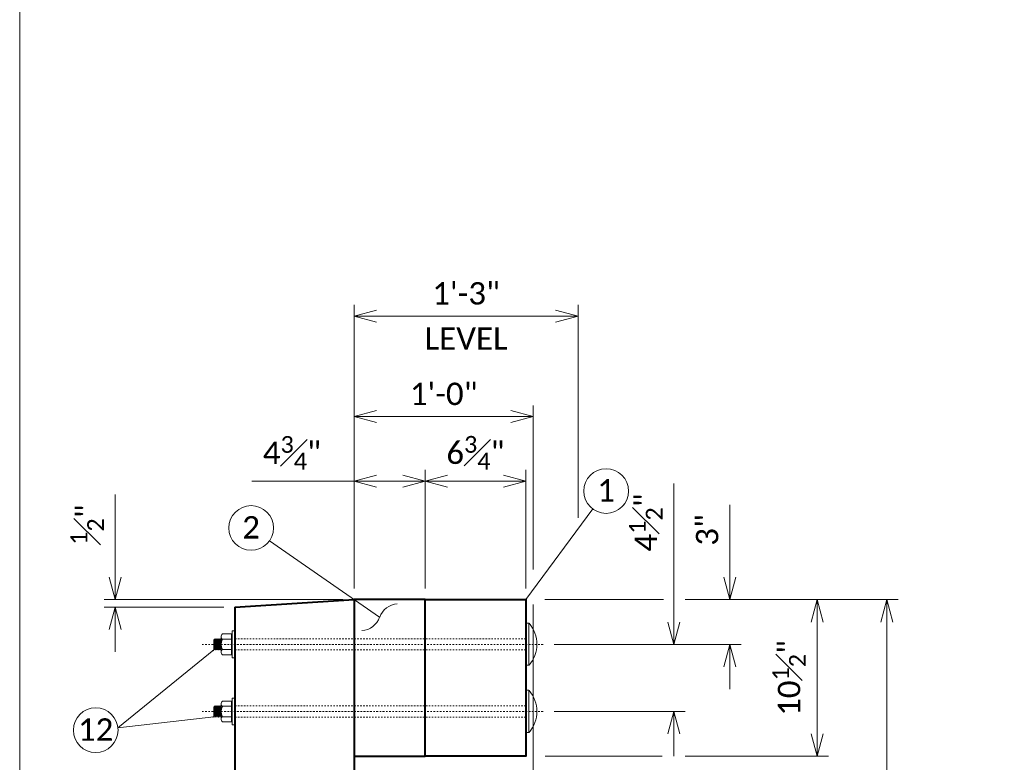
# Model space of a CAD drawing. Extents: x -6035 to 351425, y -5119269 to 203.
# Tile 2 of 14: x -1778 to -1712, y -2364 to -2314. Entities that reach past the tile are written whole.
import ezdxf
from ezdxf import colors
from ezdxf.entities.mleader import LeaderData, LeaderLine
from ezdxf.math import Vec2, Vec3

# ---------------------------------------------------------------- set-up
doc = ezdxf.new("R2010")
doc.units = 0
doc.header["$MEASUREMENT"] = 0
doc.linetypes.add('Wisdot1', pattern=[0.0625, 0.03125, -0.03125])
doc.linetypes.add('Wisdot4', pattern=[0.28125, 0.125, -0.0625, 0.03125, -0.0625])
for name, color, linetype, lineweight in [('B_ANNO_DIM', 7, 'Continuous', 18), ('B_CNTR', 1, 'Wisdot4', 18), ('B_DETAIL_OBJ', 7, 'Continuous', 40), ('B_STEEL_BOLT', 3, 'Continuous', 18)]:
    doc.layers.add(name, color=color, linetype=linetype, lineweight=lineweight)
doc.layers.add('B_ANNO_NOPLOT', color=47, linetype='Continuous', lineweight=18, plot=False)
doc.styles.add('Annotative', font='calibri.ttf', dxfattribs={"height": 0.0625})
doc.styles.get("Standard").update_dxf_attribs({"font": 'calibri.ttf'})
doc.dimstyles.new('Annotative', dxfattribs={"dimscale": 0, "dimtxt": 0.0625, "dimasz": 0.0625, "dimexe": 0.03125, "dimexo": 0.03125, "dimgap": 0.03125, "dimtad": 1, "dimdec": 3, "dimzin": 3, "dimdsep": 46, "dimlunit": 4, "dimtxsty": 'Standard', "dimblk": 'OPEN30', "dimcen": 0.03125, "dimaunit": 1, "dimadec": 0, "dimazin": 3, "dimtfac": 0.75, "dimtdec": 3, "dimtofl": 0, "dimtmove": 0, "dimatfit": 3, "dimldrblk": 'OPEN30', "dimfxl": 1, "dimtfill": 1, "dimfrac": 1, "dimtolj": 1, "dimtzin": 0, "dimarcsym": 0})

# ---------------------------------------------------------------- blocks, each defined once
blk = doc.blocks.new('AnonymousCell50')
at = {"layer": 'B_CNTR'}
blk.add_line((11.44, -0.01), (-11.44, -0.01), dxfattribs=at)
at = {"layer": 'B_STEEL_BOLT'}
for p, q in [((10.285, 1.41), (10.285, -1.41)), ((10.285, 1.41), (10.495, 1.41)), ((10.495, 1.41), (10.495, -1.41)), ((-10.04, 0.69), (-9.445, 0.69)), ((-9.445, -0.71), (-9.445, 0.69)), ((-9.395, -0.91), (-9.395, 0.89)), ((-9.215, 0.89), (-9.395, 0.89)), ((-9.225, 0.89), (-9.395, 0.89)), ((-9.215, 0.89), (-9.215, -0.91)), ((-10.625, -0.37), (-10.625, 0.31)), ((-10.625, 0.295), (-10.6, 0.295)), ((-10.615, 0.295), (-10.565, -0.31)), ((-10.6, 0.295), (-10.575, 0.365)), ((-10.56, 0.365), (-10.57, 0.365)), ((-10.565, 0.365), (-10.515, -0.385)), ((-10.56, 0.365), (-10.53, 0.295)), ((-10.53, 0.295), (-10.505, 0.295)), ((-10.515, 0.295), (-10.47, -0.31)), ((-10.505, 0.295), (-10.475, 0.365)), ((-10.465, 0.365), (-10.475, 0.365)), ((-10.47, 0.365), (-10.42, -0.385)), ((-10.465, 0.365), (-10.435, 0.295)), ((-10.435, 0.295), (-10.41, 0.295)), ((-10.42, 0.295), (-10.375, -0.31)), ((-10.41, 0.295), (-10.38, 0.365)), ((-10.37, 0.365), (-10.38, 0.365)), ((-10.375, 0.365), (-10.325, -0.385)), ((-10.37, 0.365), (-10.335, 0.295)), ((-10.335, 0.295), (-10.315, 0.295)), ((-10.325, 0.295), (-10.275, -0.31)), ((-10.315, 0.295), (-10.285, 0.365)), ((-10.275, 0.365), (-10.285, 0.365)), ((-10.275, 0.365), (-10.23, -0.385)), ((-10.275, 0.365), (-10.24, 0.295)), ((-10.24, 0.295), (-10.215, 0.295)), ((-10.23, 0.295), (-10.18, -0.31)), ((-10.215, 0.295), (-10.19, 0.365)), ((-10.175, 0.365), (-10.19, 0.365)), ((-10.18, 0.365), (-10.135, -0.385)), ((-10.175, 0.365), (-10.145, 0.295)), ((-10.145, 0.295), (-10.135, 0.295)), ((-10.135, -0.535), (-10.135, 0.515)), ((-10.06, 0.34), (-9.445, 0.34)), ((-9.445, 0.59), (-9.395, 0.59)), ((-10.625, -0.18), (-10.615, -0.385)), ((-10.625, -0.37), (-10.62, -0.385)), ((-10.61, -0.385), (-10.62, -0.385)), ((-10.61, -0.385), (-10.575, -0.31)), ((-10.575, -0.31), (-10.555, -0.31)), ((-10.555, -0.31), (-10.52, -0.385)), ((-10.515, -0.385), (-10.52, -0.385)), ((-10.515, -0.385), (-10.48, -0.31)), ((-10.48, -0.31), (-10.46, -0.31)), ((-10.46, -0.31), (-10.425, -0.385)), ((-10.415, -0.385), (-10.425, -0.385)), ((-10.415, -0.385), (-10.385, -0.31)), ((-10.385, -0.31), (-10.365, -0.31)), ((-10.365, -0.31), (-10.33, -0.385)), ((-10.32, -0.385), (-10.33, -0.385)), ((-10.32, -0.385), (-10.285, -0.31)), ((-10.285, -0.31), (-10.27, -0.31)), ((-10.27, -0.31), (-10.235, -0.385)), ((-10.225, -0.385), (-10.235, -0.385)), ((-10.225, -0.385), (-10.19, -0.31)), ((-10.19, -0.31), (-10.17, -0.31)), ((-10.17, -0.31), (-10.14, -0.385)), ((-10.13, -0.385), (-10.14, -0.385)), ((-10.06, -0.36), (-9.445, -0.36)), ((-9.445, -0.615), (-9.395, -0.615)), ((-10.04, -0.71), (-9.445, -0.71)), ((-9.215, -0.91), (-9.395, -0.91)), ((10.285, -1.41), (10.495, -1.41))]:
    blk.add_line(p, q, dxfattribs=at)
at = {"layer": 'B_STEEL_BOLT', "linetype": 'Wisdot1'}
for p, q in [((10.285, 0.365), (-9.215, 0.365)), ((10.285, -0.385), (-9.215, -0.385))]:
    blk.add_line(p, q, dxfattribs=at)
at = {"layer": 'B_STEEL_BOLT'}
for centre, radius, start, end in [((8.858, -0.005), 2.169, 319.55028, 40.44972), ((-9.424, -0.012), 0.706, 150.4684, 209.42417)]:
    blk.add_arc(centre, radius, start, end, dxfattribs=at)
for centre, major_axis, start_param, end_param in [((-10.037, 0.51), (0, -0.177), 3.141593, 6.050931), ((-10.037, -0.533), (0, 0.177), 0.232255, 3.141593)]:
    blk.add_ellipse(centre, major_axis=major_axis, ratio=0.518522, start_param=start_param, end_param=end_param, dxfattribs=at)
blk = doc.blocks.new('_Open30')
at = {"color": 0, "linetype": 'ByBlock', "lineweight": -2}
for p, q in [((-1, 0.268), (0, 0)), ((0, 0), (-1, -0.268)), ((0, 0), (-1, 0))]:
    blk.add_line(p, q, dxfattribs=at)
blk = doc.blocks.new('*D63')
at = {"layer": 'B_ANNO_DIM', "color": 0, "lineweight": -2, "transparency": 16777216}
for p, q in [((-1771.93, -2351.479), (-1771.93, -2345.921)), ((-1756.661, -2352.979), (-1772.68, -2352.979)), ((-1764.661, -2353.479), (-1772.68, -2353.479)), ((-1771.93, -2354.979), (-1771.93, -2356.479))]:
    blk.add_line(p, q, dxfattribs=at)
at = {"layer": 'Defpoints', "color": 0, "transparency": 16777216}
for p in [(-1771.93, -2352.979), (-1763.911, -2353.479), (-1755.911, -2352.979)]:
    blk.add_point(p, dxfattribs=at)
at = {"layer": 'B_ANNO_DIM', "color": 0, "lineweight": -2, "transparency": 16777216, "xscale": 1.5, "yscale": 1.5, "zscale": 1.5}
for p, rotation in [((-1771.93, -2352.979), 270), ((-1771.93, -2353.479), 90)]:
    blk.add_blockref('_Open30', p, dxfattribs=dict(at, rotation=rotation))
at = {"layer": 'B_ANNO_DIM', "color": 0, "transparency": 16777216, "insert": (-1773.812, -2347.95), "char_height": 1.5, "attachment_point": 5, "rotation": 90, "bg_fill": 3, "box_fill_scale": 1.25, "bg_fill_color": 256, "bg_fill_true_color": 13158600, "bg_fill_transparency": 0}
blk.add_mtext('\\A1;{\\H0.75x;\\S1#2;}"', dxfattribs=at)
blk = doc.blocks.new('*D66')
at = {"layer": 'B_ANNO_DIM', "color": 0, "lineweight": -2, "transparency": 16777216}
for p, q in [((-1755.911, -2352.229), (-1755.911, -2333.221)), ((-1740.911, -2347.496), (-1740.911, -2333.221)), ((-1754.411, -2333.971), (-1742.411, -2333.971))]:
    blk.add_line(p, q, dxfattribs=at)
at = {"layer": 'Defpoints', "color": 0, "transparency": 16777216}
for p in [(-1740.911, -2333.971), (-1740.911, -2348.246), (-1755.911, -2352.979)]:
    blk.add_point(p, dxfattribs=at)
at = {"layer": 'B_ANNO_DIM', "color": 0, "lineweight": -2, "transparency": 16777216, "xscale": 1.5, "yscale": 1.5, "zscale": 1.5, "rotation": 180}
blk.add_blockref('_Open30', (-1755.911, -2333.971), dxfattribs=at)
at = {"layer": 'B_ANNO_DIM', "color": 0, "lineweight": -2, "transparency": 16777216, "xscale": 1.5, "yscale": 1.5, "zscale": 1.5}
blk.add_blockref('_Open30', (-1740.911, -2333.971), dxfattribs=at)
at = {"layer": 'B_ANNO_DIM', "color": 0, "transparency": 16777216, "char_height": 1.5, "attachment_point": 5, "bg_fill": 3, "box_fill_scale": 1.25, "bg_fill_color": 256, "bg_fill_true_color": 13158600, "bg_fill_transparency": 0}
for s, insert in [('\\A1;1\'-3"', (-1748.411, -2332.453)), ('\\A1;LEVEL', (-1748.411, -2335.474))]:
    blk.add_mtext(s, dxfattribs=dict(at, insert=insert))
blk = doc.blocks.new('*D67')
at = {"layer": 'B_ANNO_DIM', "color": 0, "lineweight": -2, "transparency": 16777216}
for p, q in [((-1743.911, -2350.962), (-1743.911, -2339.961)), ((-1754.411, -2340.711), (-1745.411, -2340.711))]:
    blk.add_line(p, q, dxfattribs=at)
at = {"layer": 'Defpoints', "color": 0, "transparency": 16777216}
for p in [(-1755.911, -2340.711), (-1743.911, -2340.711), (-1743.911, -2351.712)]:
    blk.add_point(p, dxfattribs=at)
at = {"layer": 'B_ANNO_DIM', "color": 0, "lineweight": -2, "transparency": 16777216, "xscale": 1.5, "yscale": 1.5, "zscale": 1.5, "rotation": 180}
blk.add_blockref('_Open30', (-1755.911, -2340.711), dxfattribs=at)
at = {"layer": 'B_ANNO_DIM', "color": 0, "lineweight": -2, "transparency": 16777216, "xscale": 1.5, "yscale": 1.5, "zscale": 1.5}
blk.add_blockref('_Open30', (-1743.911, -2340.711), dxfattribs=at)
at = {"layer": 'B_ANNO_DIM', "color": 0, "transparency": 16777216, "insert": (-1749.911, -2339.192), "char_height": 1.5, "attachment_point": 5, "bg_fill": 3, "box_fill_scale": 1.25, "bg_fill_color": 256, "bg_fill_true_color": 13158600, "bg_fill_transparency": 0}
blk.add_mtext('\\A1;1\'-0"', dxfattribs=at)
blk = doc.blocks.new('*D68')
at = {"layer": 'B_ANNO_DIM', "color": 0, "lineweight": -2, "transparency": 16777216}
for p, q in [((-1744.411, -2352.229), (-1744.411, -2344.283)), ((-1749.661, -2345.033), (-1745.911, -2345.033))]:
    blk.add_line(p, q, dxfattribs=at)
at = {"layer": 'Defpoints', "color": 0, "transparency": 16777216}
for p in [(-1751.161, -2345.033), (-1744.411, -2345.033), (-1744.411, -2352.979)]:
    blk.add_point(p, dxfattribs=at)
at = {"layer": 'B_ANNO_DIM', "color": 0, "lineweight": -2, "transparency": 16777216, "xscale": 1.5, "yscale": 1.5, "zscale": 1.5, "rotation": 180}
blk.add_blockref('_Open30', (-1751.161, -2345.033), dxfattribs=at)
at = {"layer": 'B_ANNO_DIM', "color": 0, "lineweight": -2, "transparency": 16777216, "xscale": 1.5, "yscale": 1.5, "zscale": 1.5}
blk.add_blockref('_Open30', (-1744.411, -2345.033), dxfattribs=at)
at = {"layer": 'B_ANNO_DIM', "color": 0, "transparency": 16777216, "insert": (-1747.786, -2343.131), "char_height": 1.5, "attachment_point": 5, "bg_fill": 3, "box_fill_scale": 1.25, "bg_fill_color": 256, "bg_fill_true_color": 13158600, "bg_fill_transparency": 0}
blk.add_mtext('\\A1;6{\\H0.75x;\\S3#4;}"', dxfattribs=at)
blk = doc.blocks.new('*D69')
at = {"layer": 'B_ANNO_DIM', "color": 0, "lineweight": -2, "transparency": 16777216}
for p, q in [((-1751.161, -2352.229), (-1751.161, -2344.283)), ((-1755.911, -2345.033), (-1762.766, -2345.033)), ((-1752.661, -2345.033), (-1754.411, -2345.033))]:
    blk.add_line(p, q, dxfattribs=at)
at = {"layer": 'Defpoints', "color": 0, "transparency": 16777216}
for p in [(-1755.911, -2345.033), (-1755.911, -2345.033), (-1751.161, -2352.979)]:
    blk.add_point(p, dxfattribs=at)
at = {"layer": 'B_ANNO_DIM', "color": 0, "lineweight": -2, "transparency": 16777216, "xscale": 1.5, "yscale": 1.5, "zscale": 1.5, "rotation": 180}
blk.add_blockref('_Open30', (-1755.911, -2345.033), dxfattribs=at)
at = {"layer": 'B_ANNO_DIM', "color": 0, "lineweight": -2, "transparency": 16777216, "xscale": 1.5, "yscale": 1.5, "zscale": 1.5}
blk.add_blockref('_Open30', (-1751.161, -2345.033), dxfattribs=at)
at = {"layer": 'B_ANNO_DIM', "color": 0, "transparency": 16777216, "insert": (-1760.088, -2343.138), "char_height": 1.5, "attachment_point": 5, "bg_fill": 3, "box_fill_scale": 1.25, "bg_fill_color": 256, "bg_fill_true_color": 13158600, "bg_fill_transparency": 0}
blk.add_mtext('\\A1;4{\\H0.75x;\\S3#4;}"', dxfattribs=at)
blk = doc.blocks.new('*D71')
at = {"layer": 'B_ANNO_DIM', "color": 0, "lineweight": -2, "transparency": 16777216}
for p, q in [((-1733.733, -2352.979), (-1719.451, -2352.979)), ((-1720.201, -2383.479), (-1720.201, -2354.479)), ((-1729.396, -2384.979), (-1719.451, -2384.979))]:
    blk.add_line(p, q, dxfattribs=at)
at = {"layer": 'Defpoints', "color": 0, "transparency": 16777216}
for p in [(-1734.483, -2352.979), (-1720.201, -2352.979), (-1730.146, -2384.979)]:
    blk.add_point(p, dxfattribs=at)
at = {"layer": 'B_ANNO_DIM', "color": 0, "lineweight": -2, "transparency": 16777216, "xscale": 1.5, "yscale": 1.5, "zscale": 1.5}
for p, rotation in [((-1720.201, -2352.979), 90), ((-1720.201, -2384.979), 270)]:
    blk.add_blockref('_Open30', p, dxfattribs=dict(at, rotation=rotation))
at = {"layer": 'B_ANNO_DIM', "color": 0, "transparency": 16777216, "insert": (-1721.719, -2368.979), "char_height": 1.5, "attachment_point": 5, "rotation": 90, "bg_fill": 3, "box_fill_scale": 1.25, "bg_fill_color": 256, "bg_fill_true_color": 13158600, "bg_fill_transparency": 0}
blk.add_mtext('\\A1;2\'-8"', dxfattribs=at)
blk = doc.blocks.new('*D72')
at = {"layer": 'B_ANNO_DIM', "color": 0, "lineweight": -2, "transparency": 16777216}
for p, q in [((-1724.873, -2354.479), (-1724.873, -2361.979)), ((-1733.733, -2363.479), (-1724.123, -2363.479))]:
    blk.add_line(p, q, dxfattribs=at)
at = {"layer": 'Defpoints', "color": 0, "transparency": 16777216}
for p in [(-1724.873, -2352.979), (-1734.483, -2363.479), (-1724.873, -2363.479)]:
    blk.add_point(p, dxfattribs=at)
at = {"layer": 'B_ANNO_DIM', "color": 0, "lineweight": -2, "transparency": 16777216, "xscale": 1.5, "yscale": 1.5, "zscale": 1.5}
for p, rotation in [((-1724.873, -2352.979), 90), ((-1724.873, -2363.479), 270)]:
    blk.add_blockref('_Open30', p, dxfattribs=dict(at, rotation=rotation))
at = {"layer": 'B_ANNO_DIM', "color": 0, "transparency": 16777216, "insert": (-1726.766, -2358.229), "char_height": 1.5, "attachment_point": 5, "rotation": 90, "bg_fill": 3, "box_fill_scale": 1.25, "bg_fill_color": 256, "bg_fill_true_color": 13158600, "bg_fill_transparency": 0}
blk.add_mtext('\\A1;10{\\H0.75x;\\S1#2;}"', dxfattribs=at)
blk = doc.blocks.new('*D74')
at = {"layer": 'B_ANNO_DIM', "color": 0, "lineweight": -2, "transparency": 16777216}
for p, q in [((-1734.483, -2354.479), (-1734.483, -2345.204)), ((-1742.506, -2360.479), (-1733.733, -2360.479)), ((-1734.483, -2361.979), (-1734.483, -2363.479))]:
    blk.add_line(p, q, dxfattribs=at)
at = {"layer": 'Defpoints', "color": 0, "transparency": 16777216}
for p in [(-1734.483, -2355.979), (-1743.256, -2360.479), (-1734.483, -2360.479)]:
    blk.add_point(p, dxfattribs=at)
at = {"layer": 'B_ANNO_DIM', "color": 0, "lineweight": -2, "transparency": 16777216, "xscale": 1.5, "yscale": 1.5, "zscale": 1.5}
for p, rotation in [((-1734.483, -2355.979), 270), ((-1734.483, -2360.479), 90)]:
    blk.add_blockref('_Open30', p, dxfattribs=dict(at, rotation=rotation))
at = {"layer": 'B_ANNO_DIM', "color": 0, "transparency": 16777216, "insert": (-1736.368, -2347.804), "char_height": 1.5, "attachment_point": 5, "rotation": 90, "bg_fill": 3, "box_fill_scale": 1.25, "bg_fill_color": 256, "bg_fill_true_color": 13158600, "bg_fill_transparency": 0}
blk.add_mtext('\\A1;4{\\H0.75x;\\S1#2;}"', dxfattribs=at)
blk = doc.blocks.new('*D75')
at = {"layer": 'B_ANNO_DIM', "color": 0, "lineweight": -2, "transparency": 16777216}
for p, q in [((-1730.733, -2351.479), (-1730.733, -2346.631)), ((-1742.506, -2355.979), (-1729.983, -2355.979)), ((-1730.733, -2357.479), (-1730.733, -2358.979))]:
    blk.add_line(p, q, dxfattribs=at)
at = {"layer": 'Defpoints', "color": 0, "transparency": 16777216}
for p in [(-1730.733, -2352.979), (-1743.256, -2355.979), (-1730.733, -2355.979)]:
    blk.add_point(p, dxfattribs=at)
at = {"layer": 'B_ANNO_DIM', "color": 0, "lineweight": -2, "transparency": 16777216, "xscale": 1.5, "yscale": 1.5, "zscale": 1.5}
for p, rotation in [((-1730.733, -2352.979), 270), ((-1730.733, -2355.979), 90)]:
    blk.add_blockref('_Open30', p, dxfattribs=dict(at, rotation=rotation))
at = {"layer": 'B_ANNO_DIM', "color": 0, "transparency": 16777216, "insert": (-1732.252, -2348.305), "char_height": 1.5, "attachment_point": 5, "rotation": 90, "bg_fill": 3, "box_fill_scale": 1.25, "bg_fill_color": 256, "bg_fill_true_color": 13158600, "bg_fill_transparency": 0}
blk.add_mtext('\\A1;3"', dxfattribs=at)
blk = doc.blocks.new('_Integral')
at = {"color": 0, "linetype": 'ByBlock', "lineweight": -2}
for centre, start, end in [((0.439, 0.118), 129, 195), ((-0.439, -0.118), 309, 15)]:
    blk.add_arc(centre, 0.454, start, end, dxfattribs=at)
blk = doc.blocks.new('INS_RAILTIMBER_BASE')
at = {"layer": 'B_ANNO_DIM'}
blk.add_circle((5.0958, 60.8822), 1.4974, dxfattribs=at)
at = {"layer": 'B_ANNO_NOPLOT', "flags": 128}
blk.add_lwpolyline([(0, 0), (0, 252), (323.9277, 252), (323.9277, 238.8552), (378, 238.8552), (378, 40.4996), (316.5708, 40.4996), (316.5708, 0)], close=True, dxfattribs=at)
at = {"layer": 'B_DETAIL_OBJ'}
for p, q in [((14.425, 69.1335), (22.425, 69.6335)), ((14.425, 69.1335), (14.425, 25.6335)), ((22.425, 59.1335), (22.425, 48.6335))]:
    blk.add_line(p, q, dxfattribs=at)
at = {"layer": 'B_DETAIL_OBJ', "flags": 128}
for points in [[(27.175, 69.6335), (22.425, 69.6335), (22.425, 59.1335), (27.175, 59.1335), (27.175, 69.6335)], [(27.175, 69.6335), (33.925, 69.6335), (33.925, 59.1335), (27.175, 59.1335), (27.175, 69.6335)]]:
    blk.add_lwpolyline(points, dxfattribs=at)
for p in [(23.64, 66.6435), (23.64, 62.1435)]:
    blk.add_blockref('AnonymousCell50', p)
at = {"style": 'Annotative'}
for tag, p in [('BAR#2', (294.197, 76.2652)), ('BAR#1', (146.4295, 48.7505)), ('SHT.#', (327.3331, 44.1508))]:
    blk.add_attdef(tag, p, '', height=1.5, dxfattribs=at)
at = {"layer": 'B_ANNO_DIM', "insert": (5.092, 60.9255), "char_height": 1.5, "width": 3.189236, "attachment_point": 5, "style": 'Annotative'}
blk.add_mtext('12', dxfattribs=at)
at = {"layer": 'B_ANNO_DIM', "style": 'Annotative'}
blk.add_attdef('D1', (81.529, 198.3032), '', height=1.5, dxfattribs=at)
at = {"layer": 'B_ANNO_DIM'}
blk.add_leader([(13.015, 61.7735), (6.5854, 61.0343)], dimstyle='Annotative', override={"dimscale": 0, "dimgap": 0.03125, "dimtad": 0}, dxfattribs=at)
for base, p1, p2, picture, middle in [((6.406, 69.6335), (14.425, 69.1335), (22.425, 69.6335), '*D63', (4.5241, 74.6622)), ((58.135, 69.6335), (48.19, 37.6335), (43.8534, 69.6335), '*D71', (56.6165, 53.6335))]:
    dim = blk.add_linear_dim(base=base, p1=p1, p2=p2, angle=90, dimstyle='Annotative', dxfattribs=at)
    dim.commit()
    dim.dimension.update_dxf_attribs({"geometry": picture, "text_midpoint": middle, "insert": (1778.336, 2422.612)})
dim = blk.add_linear_dim(base=(37.425, 88.641), p1=(22.425, 69.6335), p2=(37.425, 74.3663), text='1\'-3"\\XLEVEL', dimstyle='Annotative', dxfattribs=at)
dim.commit()
dim.dimension.update_dxf_attribs({"geometry": '*D66', "text_midpoint": (29.925, 88.641), "dimtype": 128, "insert": (1778.336, 2422.612)})
dim = blk.add_linear_dim(base=(53.4628, 59.1335), p1=(53.4628, 69.6335), p2=(43.8534, 59.1335), angle=90, dimstyle='Annotative', dxfattribs=at)
dim.commit()
dim.dimension.update_dxf_attribs({"geometry": '*D72', "text_midpoint": (51.5699, 64.3835), "insert": (1778.336, 2422.612)})
blk.add_leader([(13.0161, 66.2585), (6.5854, 61.0343)], dimstyle='Annotative', override={"dimscale": 0, "dimgap": 0.03125, "dimtad": 0}, dxfattribs=at)
blk.add_line((34.425, 69.3085), (34.425, 57.2992), dxfattribs=at)
dim = blk.add_linear_dim(base=(34.425, 81.9015), p1=(22.425, 81.9015), p2=(34.425, 70.8996), dimstyle='Annotative', dxfattribs=at)
dim.commit()
dim.dimension.update_dxf_attribs({"geometry": '*D67', "text_midpoint": (28.425, 83.4199), "insert": (1778.336, 2422.612)})
dim = blk.add_linear_dim(base=(43.8534, 62.1335), p1=(43.8534, 66.6335), p2=(35.08, 62.1335), angle=90, dimstyle='Annotative', dxfattribs=at)
dim.commit()
dim.dimension.update_dxf_attribs({"geometry": '*D74', "text_midpoint": (43.8534, 74.8083), "dimtype": 128, "insert": (1778.336, 2422.612)})
blk.add_line((43.0606, 59.1335), (35.2159, 59.1335), dxfattribs=at)
at = {"layer": 'B_ANNO_DIM', "insert": (39.3065, 76.9562), "char_height": 1.5, "width": 3.189236, "attachment_point": 5, "style": 'Annotative'}
blk.add_mtext('1', dxfattribs=at)
at = {"layer": 'B_ANNO_DIM'}
dim = blk.add_linear_dim(base=(33.925, 77.5789), p1=(27.175, 77.5789), p2=(33.925, 69.6335), dimstyle='Annotative', dxfattribs=at)
dim.commit()
dim.dimension.update_dxf_attribs({"geometry": '*D68', "text_midpoint": (30.55, 79.4813), "insert": (1778.336, 2422.612)})
dim = blk.add_linear_dim(base=(47.6027, 66.6335), p1=(47.6027, 69.6335), p2=(35.08, 66.6335), angle=90, dimstyle='Annotative', dxfattribs=at)
dim.commit()
dim.dimension.update_dxf_attribs({"geometry": '*D75', "text_midpoint": (47.6027, 74.3071), "dimtype": 128, "insert": (1778.336, 2422.612)})
blk.add_line((43.1653, 69.6335), (35.2014, 69.6335), dxfattribs=at)
blk.add_circle((39.3103, 76.9129), 1.4974, dxfattribs=at)
dim = blk.add_linear_dim(base=(22.425, 77.5789), p1=(27.175, 69.6335), p2=(22.425, 77.5789), dimstyle='Annotative', dxfattribs=at)
dim.commit()
dim.dimension.update_dxf_attribs({"geometry": '*D69', "text_midpoint": (18.2476, 79.4738), "insert": (1778.336, 2422.612)})
blk.add_leader([(33.925, 69.6335), (38.4186, 75.7099)], dimstyle='Annotative', override={"dimscale": 0, "dimgap": 0.03125, "dimtad": 0}, dxfattribs=at)
blk.add_circle((15.5155, 74.4376), 1.4974, dxfattribs=at)
at = {"layer": 'B_ANNO_DIM', "insert": (15.5117, 74.4809), "char_height": 1.5, "width": 3.189236, "attachment_point": 5, "style": 'Annotative'}
blk.add_mtext('2', dxfattribs=at)
at = {"layer": 'B_ANNO_DIM'}
ml = blk.add_multileader_mtext('Standard', dxfattribs=at)
ml.set_content(' ', color=256)
ml.set_leader_properties()
ml.set_arrow_properties(name='INTEGRAL')
ml.build(insert=Vec2(0, 0))
ml.multileader.update_dxf_attribs({"text_right_attachment_type": 3, "dogleg_length": 0.125, "arrow_head_size": 3, "scale": 24})
ctx = ml.context
ctx.base_point, ctx.scale, ctx.char_height, ctx.arrow_head_size, ctx.landing_gap_size, ctx.plane_origin, ctx.plane_x_axis, ctx.plane_y_axis = Vec3(16.7437, 73.581), 24, 1.5, 3, 0.75, Vec3(23.0138, 69.2084), Vec3(-0.820235, 0.5720267), Vec3(-0.5720267, -0.820235)
ctx.right_attachment = 3
notes = []
notes.append((ctx, [(0, (1, 1, 0), (19.1487, 71.9038), (-0.820235, 0.5720267), 2.9321, [(0, [(24.1272, 68.4529), (19.1487, 71.9038)], 0, [])])]))
ctx.mtext.insert, ctx.mtext.text_direction, ctx.mtext.rotation, ctx.mtext.flow_direction = Vec3(15.6995, 73.3949), Vec3(-0.820235, 0.5720267), 2.5326181, 5
for ctx, leaders in notes:
    for number, flags, end, landing, length, lines in leaders:
        leader = LeaderData()
        leader.index, (leader.has_last_leader_line, leader.has_dogleg_vector, leader.attachment_direction) = number, flags
        leader.last_leader_point, leader.dogleg_vector, leader.dogleg_length = Vec3(end), Vec3(landing), length
        for number, points, colour, breaks in lines:
            line = LeaderLine()
            line.index, line.vertices, line.color, line.breaks = number, Vec3.list(points), colors.encode_raw_color(colour), breaks
            leader.lines.append(line)
        ctx.leaders.append(leader)

msp = doc.modelspace()

# ---------------------------------------------------------------- block references
at = {"layer": 'B_ANNO_DIM'}
msp.add_blockref('INS_RAILTIMBER_BASE', (-1778.336, -2422.612), dxfattribs=at)

doc.saveas('drawing.dxf')
